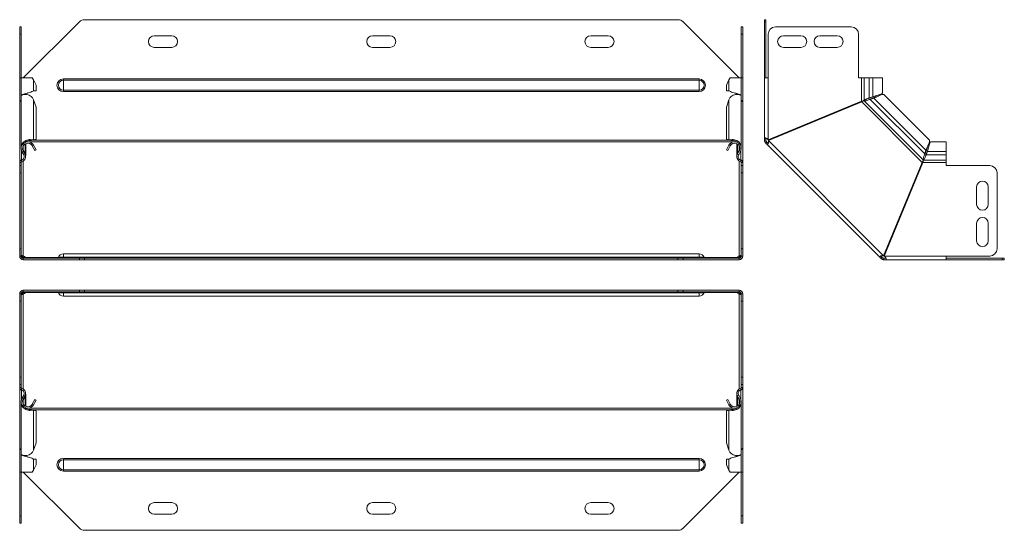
# Model space of a CAD drawing. Header units: millimetres. Extents: x -108 to 686, y -3720 to 292.
# Tile 2 of 9: x -107 to 570, y -3056 to -2705. Entities that reach past the tile are written whole.
import ezdxf

# ---------------------------------------------------------------- set-up
doc = ezdxf.new("R2010")
doc.units = ezdxf.units.MM

msp = doc.modelspace()

# ---------------------------------------------------------------- linework, layer by layer
at = {"color": 7, "linetype": 'Continuous', "lineweight": 15}
for p, q in [((-65.81, -2706.58), (-104.35, -2745.12)), ((345.58, -2705.12), (-62.28, -2705.12)), ((387.65, -2745.12), (349.12, -2706.58)), ((405.11, -2705.12), (406.11, -2705.12)), ((405.11, -2706.58), (405.11, -2705.12)), ((405.11, -2706.58), (405.11, -2745.12)), ((406.11, -2705.12), (406.11, -2706.58)), ((406.11, -2706.58), (406.11, -2745.12)), ((-106.85, -2710.12), (-105.85, -2710.12)), ((-106.85, -2715.12), (-106.85, -2710.12)), ((-105.85, -2710.12), (-105.85, -2715.12)), ((389.15, -2710.12), (390.15, -2710.12)), ((389.15, -2715.12), (389.15, -2710.12)), ((390.15, -2710.12), (390.15, -2715.12)), ((464.76, -2710.12), (412.61, -2710.12)), ((-106.85, -2745.12), (-106.85, -2715.12)), ((-105.85, -2745.12), (-105.85, -2715.12)), ((-2.35, -2716.12), (-14.35, -2716.12)), ((147.65, -2716.12), (135.65, -2716.12)), ((297.65, -2716.12), (285.65, -2716.12)), ((389.15, -2745.12), (389.15, -2715.12)), ((390.15, -2745.12), (390.15, -2715.12)), ((407.61, -2715.12), (407.61, -2745.12)), ((430.11, -2716.12), (418.11, -2716.12)), ((455.11, -2716.12), (443.11, -2716.12)), ((469.76, -2745.12), (469.76, -2715.12)), ((-14.35, -2724.12), (-2.35, -2724.12)), ((135.65, -2724.12), (147.65, -2724.12)), ((285.65, -2724.12), (297.65, -2724.12)), ((418.11, -2724.12), (430.11, -2724.12)), ((443.11, -2724.12), (455.11, -2724.12)), ((-106.85, -2761.08), (-106.85, -2745.12)), ((-105.85, -2745.12), (-106.85, -2745.12)), ((-105.85, -2745.12), (-105.85, -2757.39)), ((-98.24, -2745.12), (-105.85, -2745.12)), ((-95.61, -2750.12), (-97.36, -2746.42)), ((380.66, -2746.42), (378.91, -2750.12)), ((389.15, -2745.12), (381.55, -2745.12)), ((389.15, -2757.39), (389.15, -2745.12)), ((390.15, -2745.12), (389.15, -2745.12)), ((390.15, -2761.08), (390.15, -2745.12)), ((405.11, -2786.37), (405.11, -2745.12)), ((407.61, -2745.12), (405.11, -2745.12)), ((471.76, -2745.12), (469.76, -2745.12)), ((473.49, -2745.12), (471.76, -2745.12)), ((477.07, -2745.12), (473.49, -2745.12)), ((477.07, -2745.12), (479.45, -2745.12)), ((486.1, -2745.12), (479.45, -2745.12)), ((486.1, -2755.4), (486.1, -2745.12)), ((-97.36, -2754.04), (-95.61, -2754.04)), ((-95.61, -2750.12), (-95.61, -2754.04)), ((378.91, -2750.12), (378.91, -2754.04)), ((380.66, -2754.04), (378.91, -2754.04)), ((-106.55, -2761.08), (-106.85, -2761.08)), ((-106.85, -2761.08), (-106.85, -2761.54)), ((-105.85, -2758.02), (-105.85, -2792.7)), ((-102.74, -2756.47), (-102.74, -2755.93)), ((-101.33, -2755.4), (-101.33, -2755.4)), ((-95.61, -2765.09), (-97.36, -2760.16)), ((380.66, -2760.16), (378.91, -2765.09)), ((384.63, -2755.4), (384.63, -2755.4)), ((386.04, -2755.93), (386.04, -2756.47)), ((389.15, -2792.7), (389.15, -2758.02)), ((389.85, -2761.08), (390.15, -2761.08)), ((390.15, -2761.08), (390.15, -2761.54)), ((471.76, -2761.08), (407.61, -2787.65)), ((476.54, -2760.23), (476.53, -2760.23)), ((477.07, -2758.86), (479.45, -2758.01)), ((477.07, -2758.86), (477.55, -2758.86)), ((477.55, -2758.86), (479.92, -2758.01)), ((480.24, -2758.95), (477.77, -2759.84)), ((477.77, -2759.84), (478.1, -2759.51)), ((480.57, -2758.62), (478.1, -2759.51)), ((479.45, -2758.01), (479.92, -2758.01)), ((480.57, -2758.62), (480.24, -2758.95)), ((518.35, -2787.66), (487.37, -2756.68)), ((-106.85, -2803.08), (-106.85, -2761.54)), ((-95.61, -2787.22), (-95.61, -2765.09)), ((378.91, -2787.22), (378.91, -2765.09)), ((390.15, -2803.08), (390.15, -2761.54)), ((407.8, -2788.11), (471.95, -2761.54)), ((-98.93, -2788.15), (-98.24, -2787.64)), ((-98.93, -2788.15), (-98.36, -2787.92)), ((-98.39, -2787.93), (-98.01, -2787.78)), ((-98.24, -2787.87), (-97.36, -2787.53)), ((-98.24, -2787.87), (-96.49, -2787.56)), ((-97.36, -2787.53), (-95.61, -2787.22)), ((-95.61, -2787.22), (-96.49, -2787.56)), ((378.91, -2787.22), (380.66, -2787.53)), ((379.79, -2787.56), (378.91, -2787.22)), ((379.79, -2787.56), (381.54, -2787.87)), ((381.54, -2787.87), (380.66, -2787.53)), ((381.31, -2787.78), (381.7, -2787.93)), ((382.23, -2788.15), (381.55, -2787.64)), ((381.66, -2787.92), (382.23, -2788.15)), ((406.11, -2786.37), (405.11, -2786.37)), ((405.11, -2787.92), (405.11, -2786.37)), ((406.11, -2787.92), (405.11, -2787.92)), ((406.11, -2787.92), (406.11, -2786.37)), ((-103.15, -2796.93), (-104.43, -2794.45)), ((-102.74, -2789.15), (-102.74, -2789.1)), ((-102.74, -2798.53), (-102.74, -2790.22)), ((-98.93, -2790.88), (-98.24, -2790.15)), ((-98.24, -2791.78), (-97.36, -2791.3)), ((-98.24, -2791.78), (-96.49, -2795.04)), ((-97.36, -2791.3), (-95.61, -2794.56)), ((-95.61, -2794.56), (-96.49, -2795.04)), ((378.91, -2794.56), (380.66, -2791.3)), ((379.79, -2795.04), (378.91, -2794.56)), ((379.79, -2795.04), (381.54, -2791.78)), ((381.54, -2791.78), (380.66, -2791.3)), ((382.23, -2790.88), (381.55, -2790.15)), ((386.04, -2789.1), (386.04, -2789.15)), ((386.04, -2790.22), (386.04, -2798.53)), ((386.46, -2796.93), (387.73, -2794.45)), ((406.55, -2788.98), (405.84, -2789.69)), ((406.94, -2790.79), (405.84, -2789.69)), ((407.65, -2790.08), (406.55, -2788.98)), ((407.65, -2790.08), (406.94, -2790.79)), ((406.94, -2790.79), (484.24, -2868.09)), ((515.18, -2797.26), (516.08, -2794.79)), ((515.52, -2796.93), (516.41, -2794.45)), ((516.08, -2794.79), (516.41, -2794.45)), ((529.91, -2788.93), (519.63, -2788.93)), ((529.91, -2795.58), (529.91, -2788.93)), ((-104.03, -2797.96), (-105.31, -2795.58)), ((-103.15, -2797.48), (-104.43, -2795.1)), ((-103.4, -2797.02), (-103.15, -2796.93)), ((386.46, -2797.48), (387.73, -2795.1)), ((386.46, -2796.93), (386.7, -2797.02)), ((387.34, -2797.96), (388.61, -2795.58)), ((388.78, -2801.54), (388.85, -2801.36)), ((514.79, -2798.5), (514.8, -2798.49)), ((515.18, -2797.26), (515.52, -2796.93)), ((515.71, -2799.09), (515.71, -2799.11)), ((517.01, -2795.1), (516.16, -2797.48)), ((517.01, -2795.58), (516.16, -2797.96)), ((516.16, -2797.96), (516.16, -2797.48)), ((517.01, -2795.1), (517.01, -2795.58)), ((529.91, -2797.96), (529.91, -2795.58)), ((529.91, -2801.54), (529.91, -2797.96)), ((529.91, -2803.27), (529.91, -2801.54)), ((-106.85, -2803.08), (-106.85, -2803.27)), ((-106.85, -2805.27), (-106.85, -2803.27)), ((-106.85, -2805.27), (-105.85, -2805.27)), ((-106.85, -2810.27), (-106.85, -2805.27)), ((-105.85, -2805.27), (-105.85, -2803.27)), ((-105.85, -2805.27), (-105.85, -2810.27)), ((389.15, -2805.27), (389.15, -2803.27)), ((389.15, -2805.27), (390.15, -2805.27)), ((389.15, -2810.27), (389.15, -2805.27)), ((390.15, -2803.08), (390.15, -2803.27)), ((390.15, -2805.27), (390.15, -2803.27)), ((390.15, -2805.27), (390.15, -2810.27)), ((513.48, -2803.08), (486.91, -2867.23)), ((487.37, -2867.42), (513.95, -2803.27)), ((529.91, -2805.27), (529.91, -2803.27)), ((559.91, -2805.27), (529.91, -2805.27)), ((-106.85, -2862.42), (-106.85, -2810.27)), ((-105.85, -2862.42), (-105.85, -2810.27)), ((389.15, -2862.42), (389.15, -2810.27)), ((390.15, -2862.42), (390.15, -2810.27)), ((564.91, -2862.42), (564.91, -2810.27)), ((550.91, -2819.92), (550.91, -2831.92)), ((558.91, -2831.92), (558.91, -2819.92)), ((550.91, -2844.92), (550.91, -2856.92)), ((558.91, -2856.92), (558.91, -2844.92)), ((-106.85, -2867.42), (-106.85, -2862.42)), ((-105.85, -2862.42), (-105.85, -2867.42)), ((389.15, -2867.42), (389.15, -2862.42)), ((390.15, -2862.42), (390.15, -2867.42)), ((-105.85, -2867.42), (-106.85, -2867.42)), ((-104.35, -2867.38), (-104.35, -2868.09)), ((-104.35, -2869.92), (-104.35, -2868.92)), ((-104.35, -2868.92), (-65.81, -2868.92)), ((-102.85, -2868.48), (-102.85, -2868.92)), ((360.15, -2865.92), (-76.85, -2865.92)), ((-65.81, -2868.92), (-62.28, -2868.92)), ((-62.28, -2868.92), (345.58, -2868.92)), ((345.58, -2868.92), (349.12, -2868.92)), ((349.12, -2868.92), (387.65, -2868.92)), ((386.15, -2868.48), (386.15, -2868.92)), ((387.65, -2867.38), (387.65, -2868.09)), ((387.65, -2869.92), (387.65, -2868.92)), ((390.15, -2867.42), (389.15, -2867.42)), ((484.94, -2867.38), (484.24, -2868.09)), ((485.34, -2869.19), (484.24, -2868.09)), ((486.04, -2868.48), (484.94, -2867.38)), ((486.04, -2868.48), (485.34, -2869.19)), ((487.1, -2868.92), (487.1, -2869.92)), ((488.66, -2868.92), (487.1, -2868.92)), ((488.66, -2868.92), (488.66, -2869.92)), ((529.91, -2867.42), (559.91, -2867.42)), ((529.91, -2869.92), (529.91, -2867.42)), ((529.91, -2868.92), (568.44, -2868.92)), ((568.44, -2868.92), (569.91, -2868.92)), ((569.91, -2868.92), (569.91, -2869.92)), ((-104.35, -2869.92), (-65.81, -2869.92)), ((-62.28, -2869.92), (-65.81, -2869.92)), ((-62.28, -2869.92), (345.58, -2869.92)), ((349.12, -2869.92), (345.58, -2869.92)), ((349.12, -2869.92), (387.65, -2869.92)), ((488.66, -2869.92), (487.1, -2869.92)), ((529.91, -2869.92), (488.66, -2869.92)), ((529.91, -2869.92), (568.44, -2869.92)), ((569.91, -2869.92), (568.44, -2869.92)), ((-106.85, -2893.44), (-105.85, -2893.44)), ((-106.85, -2898.44), (-106.85, -2893.44)), ((-105.85, -2893.44), (-105.85, -2898.44)), ((-104.35, -2890.94), (-104.35, -2891.94)), ((-65.81, -2890.94), (-104.35, -2890.94)), ((-65.81, -2891.94), (-104.35, -2891.94)), ((-104.35, -2893.48), (-104.35, -2892.77)), ((-102.85, -2892.38), (-102.85, -2891.94)), ((-76.85, -2894.94), (360.15, -2894.94)), ((-65.81, -2890.94), (-62.28, -2890.94)), ((-62.28, -2891.94), (-65.81, -2891.94)), ((345.58, -2890.94), (-62.28, -2890.94)), ((345.58, -2891.94), (-62.28, -2891.94)), ((345.58, -2890.94), (349.12, -2890.94)), ((349.12, -2891.94), (345.58, -2891.94)), ((387.65, -2890.94), (349.12, -2890.94)), ((387.65, -2891.94), (349.12, -2891.94)), ((386.15, -2892.38), (386.15, -2891.94)), ((387.65, -2890.94), (387.65, -2891.94)), ((387.65, -2893.48), (387.65, -2892.77)), ((389.15, -2893.44), (390.15, -2893.44)), ((389.15, -2898.44), (389.15, -2893.44)), ((390.15, -2893.44), (390.15, -2898.44)), ((-106.85, -2950.59), (-106.85, -2898.44)), ((-105.85, -2950.59), (-105.85, -2898.44)), ((389.15, -2950.59), (389.15, -2898.44)), ((390.15, -2950.59), (390.15, -2898.44)), ((-106.85, -2955.59), (-106.85, -2950.59)), ((-105.85, -2950.59), (-105.85, -2955.59)), ((389.15, -2955.59), (389.15, -2950.59)), ((390.15, -2950.59), (390.15, -2955.59)), ((-105.85, -2955.59), (-106.85, -2955.59)), ((-106.85, -2957.59), (-106.85, -2955.59)), ((-105.85, -2957.59), (-105.85, -2955.59)), ((390.15, -2955.59), (389.15, -2955.59)), ((389.15, -2957.59), (389.15, -2955.59)), ((390.15, -2957.59), (390.15, -2955.59)), ((-106.85, -2957.59), (-106.85, -2957.78)), ((-106.85, -2999.31), (-106.85, -2957.78)), ((-105.55, -2959.49), (-105.47, -2959.32)), ((-104.03, -2962.9), (-105.31, -2965.28)), ((-103.15, -2963.37), (-104.43, -2965.75)), ((-104.43, -2966.4), (-103.15, -2963.93)), ((-103.4, -2963.84), (-103.15, -2963.93)), ((-102.74, -2970.64), (-102.74, -2962.33)), ((386.04, -2962.33), (386.04, -2970.64)), ((386.46, -2963.37), (387.73, -2965.75)), ((386.46, -2963.93), (386.7, -2963.84)), ((387.73, -2966.4), (386.46, -2963.93)), ((387.34, -2962.9), (388.61, -2965.28)), ((390.15, -2957.59), (390.15, -2957.78)), ((390.15, -2999.31), (390.15, -2957.78)), ((-105.85, -2968.16), (-105.85, -3002.84)), ((-98.93, -2969.98), (-98.24, -2970.71)), ((-96.49, -2965.82), (-98.24, -2969.08)), ((-98.24, -2969.08), (-97.36, -2969.55)), ((-95.61, -2966.29), (-97.36, -2969.55)), ((-96.49, -2965.82), (-95.61, -2966.29)), ((378.91, -2966.29), (379.79, -2965.82)), ((380.66, -2969.55), (378.91, -2966.29)), ((381.54, -2969.08), (379.79, -2965.82)), ((381.54, -2969.08), (380.66, -2969.55)), ((382.23, -2969.98), (381.55, -2970.71)), ((389.15, -3002.84), (389.15, -2968.16)), ((-102.74, -2971.76), (-102.74, -2971.71)), ((-98.93, -2972.7), (-98.24, -2973.22)), ((-98.36, -2972.94), (-98.93, -2972.7)), ((-98.01, -2973.07), (-98.39, -2972.93)), ((-98.24, -2972.99), (-97.36, -2973.32)), ((-96.49, -2973.3), (-98.24, -2972.99)), ((-95.61, -2973.63), (-97.36, -2973.32)), ((-96.49, -2973.3), (-95.61, -2973.63)), ((-95.61, -2995.77), (-95.61, -2973.63)), ((378.91, -2973.63), (379.79, -2973.3)), ((380.66, -2973.32), (378.91, -2973.63)), ((378.91, -2995.77), (378.91, -2973.63)), ((381.54, -2972.99), (379.79, -2973.3)), ((381.54, -2972.99), (380.66, -2973.32)), ((381.7, -2972.93), (381.31, -2973.07)), ((382.23, -2972.7), (381.55, -2973.22)), ((382.23, -2972.7), (381.66, -2972.94)), ((386.04, -2971.71), (386.04, -2971.76)), ((-97.36, -3000.69), (-95.61, -2995.77)), ((378.91, -2995.77), (380.66, -3000.69)), ((-106.85, -2999.31), (-106.85, -2999.78)), ((-106.85, -2999.78), (-106.55, -2999.78)), ((-106.85, -3015.74), (-106.85, -2999.78)), ((-105.85, -3003.47), (-105.85, -3015.74)), ((-102.74, -3004.93), (-102.74, -3004.39)), ((386.04, -3004.39), (386.04, -3004.93)), ((389.15, -3015.74), (389.15, -3003.47)), ((389.85, -2999.78), (390.15, -2999.78)), ((390.15, -2999.31), (390.15, -2999.78)), ((390.15, -3015.74), (390.15, -2999.78)), ((-101.33, -3005.46), (-101.33, -3005.46)), ((-95.61, -3006.82), (-97.36, -3006.82)), ((-97.36, -3014.44), (-95.61, -3010.74)), ((-95.61, -3010.74), (-95.61, -3006.82)), ((378.91, -3006.82), (380.66, -3006.82)), ((378.91, -3010.74), (378.91, -3006.82)), ((378.91, -3010.74), (380.66, -3014.44)), ((384.63, -3005.46), (384.63, -3005.46)), ((-106.85, -3015.74), (-105.85, -3015.74)), ((-106.85, -3045.74), (-106.85, -3015.74)), ((-105.85, -3015.74), (-98.24, -3015.74)), ((-105.85, -3045.74), (-105.85, -3015.74)), ((-104.35, -3015.74), (-65.81, -3054.27)), ((349.12, -3054.27), (387.65, -3015.74)), ((381.55, -3015.74), (389.15, -3015.74)), ((389.15, -3015.74), (390.15, -3015.74)), ((389.15, -3045.74), (389.15, -3015.74)), ((390.15, -3045.74), (390.15, -3015.74)), ((-14.35, -3036.74), (-2.35, -3036.74)), ((135.65, -3036.74), (147.65, -3036.74)), ((285.65, -3036.74), (297.65, -3036.74)), ((-2.35, -3044.74), (-14.35, -3044.74)), ((147.65, -3044.74), (135.65, -3044.74)), ((297.65, -3044.74), (285.65, -3044.74)), ((-106.85, -3050.74), (-106.85, -3045.74)), ((-105.85, -3050.74), (-106.85, -3050.74)), ((-105.85, -3045.74), (-105.85, -3050.74)), ((389.15, -3050.74), (389.15, -3045.74)), ((390.15, -3050.74), (389.15, -3050.74)), ((390.15, -3045.74), (390.15, -3050.74)), ((-62.28, -3055.74), (345.58, -3055.74))]:
    msp.add_line(p, q, dxfattribs=at)
at = {"color": 7, "linetype": 'Continuous', "lineweight": 0}
for p, q in [((406.11, -2706.58), (405.11, -2706.58)), ((-105.85, -2715.12), (-106.85, -2715.12)), ((390.15, -2715.12), (389.15, -2715.12)), ((-97.36, -2746.42), (-97.36, -2754.04)), ((-76.85, -2746.69), (-76.85, -2745.75)), ((-76.85, -2745.75), (360.15, -2745.75)), ((-76.85, -2753.55), (-76.85, -2746.69)), ((-76.85, -2746.69), (360.15, -2746.69)), ((360.15, -2746.69), (360.15, -2745.75)), ((360.15, -2753.55), (360.15, -2746.69)), ((380.66, -2746.42), (380.66, -2754.04)), ((407.61, -2787.65), (407.61, -2745.12)), ((471.76, -2761.08), (471.76, -2745.12)), ((473.49, -2745.12), (473.49, -2760.55)), ((477.07, -2745.12), (477.07, -2758.86)), ((479.45, -2745.12), (479.45, -2758.01)), ((-76.85, -2753.55), (360.15, -2753.55)), ((-76.85, -2754.49), (-76.85, -2753.55)), ((360.15, -2754.49), (360.15, -2753.55)), ((-103.15, -2756.1), (-103.15, -2756.5)), ((-97.36, -2787.53), (-97.36, -2760.16)), ((-76.85, -2754.49), (360.15, -2754.49)), ((380.66, -2787.53), (380.66, -2760.16)), ((386.46, -2756.1), (386.46, -2756.5)), ((514.22, -2801.36), (473.66, -2760.81)), ((515.18, -2797.26), (477.77, -2759.84)), ((516.08, -2794.79), (480.24, -2758.95)), ((513.48, -2803.08), (471.95, -2761.54)), ((381.68, -2787.92), (-98.37, -2787.92)), ((486.91, -2867.23), (407.8, -2788.11)), ((-104.43, -2794.45), (-104.43, -2791.78)), ((-103.15, -2796.93), (-103.15, -2790.43)), ((-102.06, -2788.98), (-102.58, -2788.98)), ((383.91, -2788.98), (-100.61, -2788.98)), ((385.88, -2788.98), (385.36, -2788.98)), ((386.46, -2796.93), (386.46, -2790.43)), ((387.73, -2794.45), (387.73, -2791.78)), ((-105.55, -2801.36), (-105.55, -2795.07)), ((-105.55, -2801.54), (-105.27, -2802.5)), ((-105.31, -2795.58), (-104.43, -2795.1)), ((-104.03, -2797.96), (-103.15, -2797.48)), ((387.34, -2797.96), (386.46, -2797.48)), ((388.61, -2795.58), (387.73, -2795.1)), ((388.85, -2801.54), (388.57, -2802.5)), ((388.85, -2801.36), (388.85, -2795.07)), ((529.91, -2801.54), (514.48, -2801.54)), ((529.91, -2797.96), (516.16, -2797.96)), ((529.91, -2795.58), (517.01, -2795.58)), ((-106.85, -2803.27), (-105.85, -2803.27)), ((-104.35, -2802.09), (-104.35, -2867.38)), ((387.65, -2802.09), (387.65, -2867.38)), ((390.15, -2803.27), (389.15, -2803.27)), ((529.91, -2803.27), (513.95, -2803.27)), ((-105.85, -2810.27), (-106.85, -2810.27)), ((390.15, -2810.27), (389.15, -2810.27)), ((-106.85, -2862.42), (-105.85, -2862.42)), ((389.15, -2862.42), (390.15, -2862.42)), ((-102.85, -2868.48), (-80.39, -2868.48)), ((-80.28, -2868.28), (-76.85, -2868.28)), ((-76.85, -2865.92), (-76.85, -2868.28)), ((-76.85, -2868.28), (-76.85, -2868.92)), ((-76.85, -2868.28), (360.15, -2868.28)), ((-65.81, -2869.92), (-65.81, -2868.92)), ((-62.28, -2868.92), (-62.28, -2869.92)), ((345.58, -2869.92), (345.58, -2868.92)), ((349.12, -2868.92), (349.12, -2869.92)), ((360.15, -2865.92), (360.15, -2868.28)), ((360.15, -2868.28), (360.15, -2868.92)), ((363.58, -2868.28), (360.15, -2868.28)), ((363.69, -2868.48), (386.15, -2868.48)), ((529.91, -2867.42), (487.37, -2867.42)), ((568.44, -2869.92), (568.44, -2868.92)), ((-104.35, -2893.48), (-104.35, -2958.77)), ((-80.39, -2892.38), (-102.85, -2892.38)), ((-80.28, -2892.58), (-76.85, -2892.58)), ((-76.85, -2892.58), (-76.85, -2891.94)), ((-76.85, -2892.58), (360.15, -2892.58)), ((-76.85, -2894.94), (-76.85, -2892.58)), ((-65.81, -2891.94), (-65.81, -2890.94)), ((-62.28, -2890.94), (-62.28, -2891.94)), ((345.58, -2891.94), (345.58, -2890.94)), ((349.12, -2890.94), (349.12, -2891.94)), ((360.15, -2892.58), (360.15, -2891.94)), ((363.58, -2892.58), (360.15, -2892.58)), ((360.15, -2894.94), (360.15, -2892.58)), ((386.15, -2892.38), (363.69, -2892.38)), ((387.65, -2893.48), (387.65, -2958.77)), ((-105.85, -2898.44), (-106.85, -2898.44)), ((390.15, -2898.44), (389.15, -2898.44)), ((-106.85, -2950.59), (-105.85, -2950.59)), ((389.15, -2950.59), (390.15, -2950.59)), ((-106.85, -2957.59), (-105.85, -2957.59)), ((-105.55, -2959.32), (-105.27, -2958.35)), ((-105.55, -2965.79), (-105.55, -2959.49)), ((-104.03, -2962.9), (-103.15, -2963.37)), ((-103.15, -2970.42), (-103.15, -2963.93)), ((387.34, -2962.9), (386.46, -2963.37)), ((386.46, -2970.42), (386.46, -2963.93)), ((388.85, -2959.32), (388.57, -2958.35)), ((388.85, -2965.79), (388.85, -2959.49)), ((390.15, -2957.59), (389.15, -2957.59)), ((-105.31, -2965.28), (-104.43, -2965.75)), ((-104.43, -2969.08), (-104.43, -2966.4)), ((388.61, -2965.28), (387.73, -2965.75)), ((387.73, -2969.08), (387.73, -2966.4)), ((-102.58, -2971.87), (-102.06, -2971.87)), ((-100.61, -2971.87), (383.91, -2971.87)), ((-98.37, -2972.93), (381.68, -2972.93)), ((-97.36, -3000.69), (-97.36, -2973.32)), ((380.66, -3000.69), (380.66, -2973.32)), ((-103.15, -3004.76), (-103.15, -3004.36)), ((386.46, -3004.76), (386.46, -3004.36)), ((-97.36, -3014.44), (-97.36, -3006.82)), ((-76.85, -3006.37), (-76.85, -3007.3)), ((-76.85, -3006.37), (360.15, -3006.37)), ((-76.85, -3007.3), (-76.85, -3014.17)), ((-76.85, -3007.3), (360.15, -3007.3)), ((360.15, -3006.37), (360.15, -3007.3)), ((360.15, -3007.3), (360.15, -3014.17)), ((380.66, -3014.44), (380.66, -3006.82)), ((-76.85, -3014.17), (360.15, -3014.17)), ((-76.85, -3014.17), (-76.85, -3015.11)), ((-76.85, -3015.11), (360.15, -3015.11)), ((360.15, -3014.17), (360.15, -3015.11)), ((-106.85, -3045.74), (-105.85, -3045.74)), ((389.15, -3045.74), (390.15, -3045.74))]:
    msp.add_line(p, q, dxfattribs=at)
at = {"color": 7, "linetype": 'Continuous', "lineweight": 15}
for centre, radius, start, end in [((-62.28, -2710.12), 5, 90, 135), ((345.58, -2710.12), 5, 45, 90), ((412.61, -2715.12), 5, 90, 180), ((464.76, -2715.12), 5, 0, 90), ((-14.35, -2720.12), 4, 90, 270), ((-2.35, -2720.12), 4, 270, 90), ((135.65, -2720.12), 4, 90, 270), ((147.65, -2720.12), 4, 270, 90), ((285.65, -2720.12), 4, 90, 270), ((297.65, -2720.12), 4, 270, 90), ((418.11, -2720.12), 4, 90, 270), ((430.11, -2720.12), 4, 270, 90), ((443.11, -2720.12), 4, 90, 270), ((455.11, -2720.12), 4, 270, 90), ((-101.33, -2793.44), 4.52, 46.79215, 208.24059), ((-101.33, -2793.44), 3.51, 46.79215, 208.24059), ((384.64, -2793.44), 4.52, 331.75941, 133.20785), ((384.64, -2793.44), 3.51, 331.75941, 133.20785), ((-105.05, -2803.27), 1.8, 106.03023, 180), ((-106.24, -2799.14), 2.5, 286.03023, 28.24059), ((-106.24, -2799.14), 3.5, 286.03023, 28.24059), ((389.54, -2799.14), 3.5, 151.75941, 253.96977), ((389.54, -2799.14), 2.5, 151.75941, 253.96977), ((388.35, -2803.27), 1.8, 0, 73.96977), ((-105.05, -2803.27), 0.8, 106.03023, 180), ((388.35, -2803.27), 0.8, 0, 73.96977), ((559.91, -2810.27), 5, 0, 90), ((554.91, -2819.92), 4, 0, 180), ((554.91, -2831.92), 4, 180, 0), ((554.91, -2844.92), 4, 0, 180), ((554.91, -2856.92), 4, 180, 0), ((559.91, -2862.42), 5, 270, 0), ((-104.35, -2867.42), 2.5, 180, 270), ((-104.35, -2867.42), 1.5, 180, 270), ((-104.8, -2869.57), 2.23, 29.08976, 78.30237), ((-104.9, -2870.47), 2.44, 39.25557, 76.91086), ((-81.22, -2867.92), 1, 270, 338.97733), ((-76.85, -2869.6), 3.68, 90, 158.97733), ((360.15, -2869.6), 3.68, 21.02267, 90), ((364.52, -2867.92), 1, 201.02267, 270), ((388.1, -2869.57), 2.23, 101.69763, 150.91024), ((388.16, -2870.39), 2.36, 102.42031, 141.41326), ((387.65, -2867.42), 1.5, 270, 0), ((387.65, -2867.42), 2.5, 270, 360), ((-104.35, -2893.44), 2.5, 90, 180), ((-104.35, -2893.44), 1.5, 90, 180), ((-104.86, -2890.46), 2.36, 282.42031, 321.41326), ((-104.8, -2891.29), 2.23, 281.69763, 330.91024), ((-81.22, -2892.94), 1, 21.02267, 90), ((-76.85, -2891.26), 3.68, 201.02267, 270), ((360.15, -2891.26), 3.68, 270, 338.97733), ((364.52, -2892.94), 1, 90, 158.97733), ((388.1, -2891.29), 2.23, 209.08976, 258.30237), ((388.2, -2890.39), 2.44, 219.25557, 256.91086), ((387.65, -2893.44), 2.5, 0, 90), ((387.65, -2893.44), 1.5, 0, 90), ((-105.05, -2957.59), 1.8, 180, 253.96977), ((-105.05, -2957.59), 0.8, 180, 253.96977), ((-106.24, -2961.72), 2.5, 331.75941, 73.96977), ((-106.24, -2961.72), 3.5, 331.75941, 73.96977), ((389.54, -2961.72), 3.5, 106.03023, 208.24059), ((389.54, -2961.72), 2.5, 106.03023, 208.24059), ((388.35, -2957.59), 0.8, 286.03023, 0), ((388.35, -2957.59), 1.8, 286.03023, 0), ((-101.33, -2967.42), 4.52, 151.75941, 313.20785), ((-101.33, -2967.42), 3.52, 151.75941, 313.20785), ((384.64, -2967.42), 4.51, 226.79215, 28.24059), ((384.64, -2967.42), 3.51, 226.79215, 28.24059), ((-14.35, -3040.74), 4, 90, 270), ((-2.35, -3040.74), 4, 270, 90), ((135.65, -3040.74), 4, 90, 270), ((147.65, -3040.74), 4, 270, 90), ((285.65, -3040.74), 4, 90, 270), ((297.65, -3040.74), 4, 270, 90), ((-62.28, -3050.74), 5, 225, 270), ((345.58, -3050.74), 5, 270, 315)]:
    msp.add_arc(centre, radius, start, end, dxfattribs=at)
at = {"color": 7, "linetype": 'Continuous', "lineweight": 0}
for centre, radius, start, end in [((-76.85, -2750.12), 4.37, 90, 270), ((-76.85, -2750.12), 3.43, 90, 270), ((360.15, -2750.12), 4.37, 270, 90), ((360.15, -2750.12), 3.43, 270, 90), ((-76.85, -3010.74), 4.37, 90, 270), ((-76.85, -3010.74), 3.43, 90, 270), ((360.15, -3010.74), 4.37, 270, 90), ((360.15, -3010.74), 3.43, 270, 90)]:
    msp.add_arc(centre, radius, start, end, dxfattribs=at)
at = {"color": 7, "linetype": 'Continuous', "lineweight": 15}
for points in [[(-97.36, -2746.42), (-97.59, -2745.99), (-97.89, -2745.55), (-98.24, -2745.12)], [(381.55, -2745.12), (381.19, -2745.55), (380.89, -2745.99), (380.66, -2746.42)], [(-97.36, -2760.16), (-97.59, -2759.55), (-97.89, -2758.97), (-98.24, -2758.43)], [(381.55, -2758.43), (381.19, -2758.97), (380.89, -2759.55), (380.66, -2760.16)], [(-98.24, -2787.64), (-97.89, -2787.57), (-97.59, -2787.54), (-97.36, -2787.53)], [(380.66, -2787.53), (380.89, -2787.54), (381.19, -2787.57), (381.55, -2787.64)], [(-98.93, -2790.88), (-98.65, -2791.14), (-98.42, -2791.44), (-98.24, -2791.78)], [(-98.24, -2790.15), (-97.89, -2790.48), (-97.59, -2790.87), (-97.36, -2791.3)], [(380.66, -2791.3), (380.89, -2790.87), (381.19, -2790.48), (381.55, -2790.15)], [(381.54, -2791.78), (381.72, -2791.44), (381.95, -2791.14), (382.23, -2790.88)], [(386.15, -2868.48), (386.09, -2868.63), (386.06, -2868.75), (386.06, -2868.82)], [(-102.85, -2892.38), (-102.79, -2892.22), (-102.76, -2892.11), (-102.76, -2892.04)], [(-98.24, -2969.08), (-98.42, -2969.41), (-98.65, -2969.72), (-98.93, -2969.98)], [(-97.36, -2969.55), (-97.59, -2969.98), (-97.89, -2970.37), (-98.24, -2970.71)], [(381.55, -2970.71), (381.19, -2970.37), (380.89, -2969.98), (380.66, -2969.55)], [(382.23, -2969.98), (381.95, -2969.72), (381.72, -2969.41), (381.54, -2969.08)], [(-97.36, -2973.32), (-97.59, -2973.32), (-97.89, -2973.29), (-98.24, -2973.22)], [(381.55, -2973.22), (381.19, -2973.29), (380.89, -2973.32), (380.66, -2973.32)], [(-98.24, -3002.43), (-97.89, -3001.89), (-97.59, -3001.3), (-97.36, -3000.69)], [(380.66, -3000.69), (380.89, -3001.3), (381.19, -3001.89), (381.55, -3002.43)], [(-98.24, -3015.74), (-97.89, -3015.3), (-97.59, -3014.87), (-97.36, -3014.44)], [(380.66, -3014.44), (380.89, -3014.87), (381.19, -3015.3), (381.55, -3015.74)]]:
    msp.add_open_spline(points, degree=3, dxfattribs=at)
for points, knots in [([(-105.78, -2757.39), (-105.77, -2757.27), (-105.75, -2756.98), (-104.91, -2756.52), (-103.53, -2756.02), (-101.79, -2755.53), (-100.01, -2755.03), (-98.37, -2754.53), (-97.7, -2754.2), (-97.36, -2754.04)], [0, 0, 0, 0, 0.110592, 0.258827, 0.407062, 0.555296, 0.703531, 0.851765, 1, 1, 1, 1]), ([(380.66, -2754.04), (381, -2754.2), (381.68, -2754.53), (383.31, -2755.03), (385.1, -2755.53), (386.83, -2756.02), (388.21, -2756.52), (389.05, -2756.98), (389.07, -2757.27), (389.09, -2757.39)], [0, 0, 0, 0, 0.148235, 0.296469, 0.444704, 0.592938, 0.741173, 0.889408, 1, 1, 1, 1]), ([(-106.85, -2761.08), (-106.83, -2761.04), (-106.79, -2760.95), (-106.51, -2760.82), (-106.18, -2760.71), (-105.92, -2760.65), (-105.85, -2760.63)], [0, 0, 0, 0, 0.292327, 0.584654, 0.87698, 1, 1, 1, 1]), ([(-105.85, -2760.84), (-105.92, -2760.85), (-106.18, -2760.86), (-106.51, -2761.01), (-106.79, -2761.25), (-106.83, -2761.45), (-106.85, -2761.54)], [0, 0, 0, 0, 0.12302, 0.415346, 0.707673, 1, 1, 1, 1]), ([(-98.24, -2758.43), (-98.67, -2758.06), (-99.51, -2757.33), (-101.11, -2756.68), (-102.7, -2756.4), (-104.15, -2756.51), (-105.21, -2756.94), (-105.81, -2757.5), (-105.79, -2757.88), (-105.78, -2758.02)], [0, 0, 0, 0, 0.151489, 0.302978, 0.454467, 0.605956, 0.757445, 0.908934, 1, 1, 1, 1]), ([(-104.14, -2756.59), (-104.11, -2756.57), (-103.88, -2756.38), (-103.01, -2756.02), (-102.03, -2755.65), (-101.45, -2755.44), (-101.34, -2755.4)], [0, 0, 0, 0, 0.056297, 0.474832, 0.893366, 1, 1, 1, 1]), ([(389.08, -2758.02), (389.09, -2757.88), (389.11, -2757.5), (388.52, -2756.94), (387.45, -2756.51), (386.01, -2756.4), (384.41, -2756.68), (382.82, -2757.33), (381.97, -2758.06), (381.55, -2758.43)], [0, 0, 0, 0, 0.091066, 0.242555, 0.394044, 0.545533, 0.697022, 0.848511, 1, 1, 1, 1]), ([(384.64, -2755.4), (384.76, -2755.44), (385.33, -2755.65), (386.32, -2756.02), (387.18, -2756.38), (387.42, -2756.57), (387.44, -2756.59)], [0, 0, 0, 0, 0.106634, 0.525168, 0.943703, 1, 1, 1, 1]), ([(389.15, -2760.63), (389.23, -2760.65), (389.48, -2760.71), (389.81, -2760.82), (390.1, -2760.95), (390.13, -2761.04), (390.15, -2761.08)], [0, 0, 0, 0, 0.12302, 0.415346, 0.707673, 1, 1, 1, 1]), ([(390.15, -2761.54), (390.13, -2761.45), (390.1, -2761.25), (389.81, -2761.01), (389.48, -2760.86), (389.23, -2760.85), (389.15, -2760.84)], [0, 0, 0, 0, 0.292327, 0.584654, 0.87698, 1, 1, 1, 1]), ([(471.76, -2761.08), (472.14, -2760.99), (472.53, -2760.9), (473.15, -2760.73), (473.38, -2760.64), (473.49, -2760.55)], [0, 0, 0, 0, 0.5, 0.5, 1, 1, 1, 1]), ([(473.66, -2760.81), (473.51, -2760.81), (473.26, -2760.89), (472.66, -2761.16), (472.3, -2761.35), (471.95, -2761.54)], [0, 0, 0, 0, 0.5, 0.5, 1, 1, 1, 1]), ([(473.49, -2760.55), (473.54, -2760.48), (473.61, -2760.41), (473.79, -2760.27), (473.9, -2760.2), (474.14, -2760.06), (474.28, -2759.99), (474.58, -2759.85), (474.75, -2759.78), (475.09, -2759.64), (475.27, -2759.57), (475.64, -2759.43), (475.82, -2759.36), (476.19, -2759.22), (476.38, -2759.15), (476.73, -2759.01), (476.91, -2758.94), (477.07, -2758.86)], [0, 0, 0, 0, 0.125, 0.125, 0.25, 0.25, 0.375, 0.375, 0.5, 0.5, 0.625, 0.625, 0.75, 0.75, 0.875, 0.875, 1, 1, 1, 1]), ([(477.77, -2759.84), (477.4, -2759.94), (477.01, -2760.07), (476.23, -2760.34), (475.83, -2760.47), (475.09, -2760.69), (474.74, -2760.78), (474.13, -2760.87), (473.87, -2760.87), (473.66, -2760.81)], [0, 0, 0, 0, 0.25, 0.25, 0.5, 0.5, 0.75, 0.75, 1, 1, 1, 1]), ([(475.89, -2759.33), (476.02, -2759.3), (476.59, -2759.14), (477.13, -2758.99), (477.55, -2758.86)], [0, 0, 0, 0, 0.2184665, 1, 1, 1, 1]), ([(478.1, -2759.51), (477.87, -2759.61), (477.4, -2759.82), (476.86, -2760.07), (476.58, -2760.21), (476.54, -2760.23)], [0, 0, 0, 0, 0.464304, 0.928607, 1, 1, 1, 1]), ([(479.45, -2758.01), (480, -2757.85), (481.11, -2757.52), (482.92, -2757.02), (484.53, -2756.52), (485.63, -2756.02), (486.15, -2755.65), (486.06, -2755.44), (486.04, -2755.4)], [0, 0, 0, 0, 0.190333, 0.380667, 0.571, 0.761334, 0.951667, 1, 1, 1, 1]), ([(479.92, -2758.01), (480.35, -2757.85), (480.87, -2757.65), (481.41, -2757.45), (481.5, -2757.42)], [0, 0, 0, 0, 0.836224, 1, 1, 1, 1]), ([(487.35, -2756.7), (487.21, -2756.6), (486.91, -2756.38), (485.98, -2756.52), (484.73, -2756.94), (483.26, -2757.58), (481.7, -2758.32), (480.73, -2758.74), (480.24, -2758.95)], [0, 0, 0, 0, 0.146742, 0.317393, 0.488045, 0.658697, 0.829348, 1, 1, 1, 1]), ([(482.27, -2758.04), (482.11, -2758.1), (481.53, -2758.31), (480.98, -2758.49), (480.57, -2758.62)], [0, 0, 0, 0, 0.259693, 1, 1, 1, 1]), ([(-105.78, -2792.7), (-105.79, -2792.39), (-105.81, -2791.57), (-105.21, -2790.29), (-104.15, -2789.04), (-102.7, -2788.1), (-101.11, -2787.54), (-99.51, -2787.37), (-98.67, -2787.55), (-98.24, -2787.64)], [0, 0, 0, 0, 0.091066, 0.242555, 0.394044, 0.545533, 0.697022, 0.848511, 1, 1, 1, 1]), ([(-103.15, -2789.41), (-102.9, -2789.21), (-102.3, -2788.71), (-101.15, -2788.27), (-99.92, -2788.03), (-99.26, -2788.11), (-98.93, -2788.15)], [0, 0, 0, 0, 0.190473, 0.460315, 0.730158, 1, 1, 1, 1]), ([(381.55, -2787.64), (381.97, -2787.55), (382.82, -2787.37), (384.41, -2787.54), (386.01, -2788.1), (387.45, -2789.04), (388.52, -2790.29), (389.11, -2791.57), (389.09, -2792.39), (389.08, -2792.7)], [0, 0, 0, 0, 0.151489, 0.302978, 0.454467, 0.605956, 0.757445, 0.908934, 1, 1, 1, 1]), ([(382.23, -2788.15), (382.56, -2788.11), (383.22, -2788.03), (384.46, -2788.27), (385.54, -2788.69), (386.1, -2789.14), (386.31, -2789.3)], [0, 0, 0, 0, 0.280247, 0.560493, 0.84074, 1, 1, 1, 1]), ([(405.11, -2786.37), (405.11, -2786.36), (405.11, -2786.34), (405.12, -2786.31), (405.15, -2786.29), (405.18, -2786.27), (405.22, -2786.26), (405.26, -2786.25), (405.31, -2786.25), (405.37, -2786.24), (405.44, -2786.25), (405.5, -2786.25), (405.58, -2786.26), (405.65, -2786.27), (405.73, -2786.29), (405.81, -2786.31), (405.9, -2786.34), (405.98, -2786.36), (406.07, -2786.4), (406.16, -2786.43), (406.31, -2786.5), (406.53, -2786.62), (406.81, -2786.81), (407.09, -2787.05), (407.36, -2787.33), (407.52, -2787.54), (407.61, -2787.65)], [0, 0, 0, 0, 0.03577, 0.070797, 0.105097, 0.138688, 0.171589, 0.203818, 0.235397, 0.266348, 0.296694, 0.326462, 0.355676, 0.384366, 0.41256, 0.440291, 0.467591, 0.494494, 0.521037, 0.547256, 0.573191, 0.65226, 0.733301, 0.817558, 0.906139, 1, 1, 1, 1]), ([(405.84, -2789.69), (405.8, -2789.65), (405.73, -2789.58), (405.64, -2789.47), (405.55, -2789.35), (405.47, -2789.22), (405.4, -2789.1), (405.33, -2788.97), (405.28, -2788.84), (405.23, -2788.71), (405.19, -2788.58), (405.16, -2788.44), (405.14, -2788.31), (405.12, -2788.18), (405.11, -2788.05), (405.11, -2787.97), (405.11, -2787.92)], [0, 0, 0, 0, 0.07817, 0.155117, 0.230882, 0.305507, 0.379038, 0.451522, 0.523007, 0.593545, 0.663189, 0.731994, 0.800017, 0.867318, 0.933958, 1, 1, 1, 1]), ([(406.55, -2788.98), (406.39, -2788.83), (406.28, -2788.65), (406.14, -2788.29), (406.11, -2788.1), (406.11, -2787.92)], [0, 0, 0, 0, 0.5, 0.5, 1, 1, 1, 1]), ([(407.8, -2788.11), (407.81, -2788.19), (407.82, -2788.34), (407.84, -2788.55), (407.85, -2788.75), (407.86, -2788.93), (407.85, -2789.09), (407.85, -2789.23), (407.82, -2789.39), (407.78, -2789.57), (407.72, -2789.79), (407.65, -2790), (407.56, -2790.19), (407.48, -2790.37), (407.39, -2790.51), (407.31, -2790.63), (407.22, -2790.72), (407.14, -2790.78), (407.06, -2790.82), (406.99, -2790.83), (406.96, -2790.8), (406.94, -2790.79)], [0, 0, 0, 0, 0.0526504, 0.1011837, 0.1456365, 0.1860565, 0.2225072, 0.2550755, 0.2838833, 0.3368019, 0.3917455, 0.4490968, 0.5091925, 0.5723252, 0.6250438, 0.6801283, 0.7378708, 0.7985251, 0.8623104, 0.9294148, 1, 1, 1, 1]), ([(516.08, -2794.79), (516.29, -2794.3), (516.71, -2793.33), (517.44, -2791.76), (518.09, -2790.29), (518.51, -2789.04), (518.64, -2788.12), (518.43, -2787.82), (518.33, -2787.68)], [0, 0, 0, 0, 0.170652, 0.341303, 0.511955, 0.682607, 0.853258, 1, 1, 1, 1]), ([(516.41, -2794.45), (516.54, -2794.05), (516.72, -2793.49), (516.93, -2792.91), (516.98, -2792.76)], [0, 0, 0, 0, 0.740307, 1, 1, 1, 1]), ([(519.63, -2788.99), (519.58, -2788.97), (519.38, -2788.87), (519, -2789.39), (518.51, -2790.5), (518.01, -2792.1), (517.51, -2793.92), (517.18, -2795.02), (517.01, -2795.58)], [0, 0, 0, 0, 0.048333, 0.238666, 0.429, 0.619333, 0.809667, 1, 1, 1, 1]), ([(517.61, -2793.52), (517.58, -2793.61), (517.38, -2794.16), (517.18, -2794.67), (517.01, -2795.1)], [0, 0, 0, 0, 0.1637756, 1, 1, 1, 1]), ([(-106.85, -2803.08), (-106.85, -2802.72), (-106.72, -2802.37), (-106.25, -2801.77), (-105.92, -2801.52), (-105.55, -2801.36)], [0, 0, 0, 0, 0.5, 0.5, 1, 1, 1, 1]), ([(-102.75, -2798.53), (-102.75, -2798.48), (-102.72, -2798.18), (-102.84, -2797.63), (-103.05, -2797.16), (-103.15, -2796.93)], [0, 0, 0, 0, 0.095019, 0.547509, 1, 1, 1, 1]), ([(386.46, -2796.93), (386.35, -2797.16), (386.14, -2797.63), (386.02, -2798.18), (386.05, -2798.48), (386.05, -2798.53)], [0, 0, 0, 0, 0.452491, 0.904981, 1, 1, 1, 1]), ([(388.85, -2801.36), (389.22, -2801.52), (389.56, -2801.77), (390.02, -2802.37), (390.15, -2802.72), (390.15, -2803.08)], [0, 0, 0, 0, 0.5, 0.5, 1, 1, 1, 1]), ([(513.48, -2803.08), (513.68, -2802.72), (513.87, -2802.37), (514.14, -2801.77), (514.22, -2801.52), (514.22, -2801.36)], [0, 0, 0, 0, 0.5, 0.5, 1, 1, 1, 1]), ([(514.48, -2801.54), (514.39, -2801.65), (514.3, -2801.88), (514.12, -2802.5), (514.03, -2802.88), (513.95, -2803.27)], [0, 0, 0, 0, 0.5, 0.5, 1, 1, 1, 1]), ([(514.22, -2801.36), (514.16, -2801.16), (514.16, -2800.9), (514.25, -2800.29), (514.33, -2799.94), (514.56, -2799.2), (514.69, -2798.8), (514.95, -2798.01), (515.08, -2797.62), (515.18, -2797.26)], [0, 0, 0, 0, 0.25, 0.25, 0.5, 0.5, 0.75, 0.75, 1, 1, 1, 1]), ([(516.16, -2797.96), (516.02, -2798.28), (515.88, -2798.65), (515.6, -2799.39), (515.46, -2799.77), (515.18, -2800.45), (515.04, -2800.76), (514.76, -2801.25), (514.62, -2801.44), (514.48, -2801.54)], [0, 0, 0, 0, 0.25, 0.25, 0.5, 0.5, 0.75, 0.75, 1, 1, 1, 1]), ([(514.8, -2798.49), (514.82, -2798.45), (514.96, -2798.16), (515.21, -2797.63), (515.42, -2797.16), (515.52, -2796.93)], [0, 0, 0, 0, 0.071393, 0.535696, 1, 1, 1, 1]), ([(516.16, -2797.48), (516.09, -2797.72), (515.95, -2798.19), (515.8, -2798.76), (515.72, -2799.05), (515.71, -2799.09)], [0, 0, 0, 0, 0.464284, 0.928569, 1, 1, 1, 1]), ([(-104.35, -2868.09), (-104.56, -2868.05), (-104.96, -2867.98), (-105.45, -2867.83), (-105.71, -2867.72), (-105.8, -2867.68)], [0, 0, 0, 0, 0.40468, 0.77608, 1, 1, 1, 1]), ([(-104.35, -2867.38), (-104.61, -2867.32), (-104.85, -2867.24), (-105.24, -2867.1), (-105.4, -2867.04), (-105.55, -2866.99), (-105.57, -2866.98), (-105.6, -2866.97), (-105.61, -2866.97), (-105.62, -2866.97), (-105.63, -2866.97), (-105.65, -2866.96), (-105.66, -2866.96), (-105.67, -2866.96)], [0, 0, 0, 0, 0.25, 0.25, 0.5, 0.5, 0.5625, 0.5625, 0.578125, 0.578125, 0.59375, 0.59375, 0.625, 0.625, 0.625, 0.625]), ([(-102.85, -2868.92), (-102.79, -2868.92), (-102.76, -2868.87), (-102.76, -2868.72), (-102.79, -2868.61), (-102.85, -2868.48)], [0, 0, 0, 0, 0.5, 0.5, 1, 1, 1, 1]), ([(388.98, -2866.95), (388.94, -2866.96), (388.88, -2866.97), (388.78, -2867.01), (388.74, -2867.02), (388.69, -2867.04), (388.68, -2867.04), (388.67, -2867.04), (388.67, -2867.04), (388.67, -2867.04), (388.67, -2867.04), (388.66, -2867.05), (388.65, -2867.05), (388.62, -2867.06), (388.6, -2867.06), (388.51, -2867.1), (388.42, -2867.13), (388.14, -2867.23), (387.91, -2867.31), (387.65, -2867.38)], [0.375, 0.375, 0.375, 0.375, 0.5, 0.5, 0.5625, 0.5625, 0.5703125, 0.5703125, 0.5742188, 0.5742188, 0.578125, 0.578125, 0.59375, 0.59375, 0.625, 0.625, 0.75, 0.75, 1, 1, 1, 1]), ([(389.1, -2867.67), (389, -2867.71), (388.74, -2867.82), (388.24, -2867.98), (387.85, -2868.05), (387.65, -2868.09)], [0, 0, 0, 0, 0.2454874, 0.603304, 1, 1, 1, 1]), ([(484.24, -2868.09), (484.23, -2868.08), (484.22, -2868.07), (484.21, -2868.04), (484.21, -2868.01), (484.22, -2867.97), (484.24, -2867.94), (484.26, -2867.9), (484.3, -2867.86), (484.34, -2867.81), (484.38, -2867.77), (484.43, -2867.72), (484.49, -2867.68), (484.56, -2867.64), (484.62, -2867.59), (484.7, -2867.55), (484.77, -2867.51), (484.85, -2867.47), (484.94, -2867.43), (485.03, -2867.39), (485.18, -2867.33), (485.42, -2867.26), (485.75, -2867.2), (486.12, -2867.17), (486.51, -2867.18), (486.78, -2867.21), (486.91, -2867.23)], [0, 0, 0, 0, 0.03577, 0.070797, 0.105097, 0.138688, 0.171589, 0.203818, 0.235397, 0.266348, 0.296694, 0.326462, 0.355676, 0.384366, 0.41256, 0.440291, 0.467591, 0.494494, 0.521037, 0.547256, 0.573191, 0.65226, 0.733301, 0.817558, 0.906139, 1, 1, 1, 1]), ([(487.1, -2869.92), (487.05, -2869.92), (486.95, -2869.92), (486.8, -2869.9), (486.66, -2869.88), (486.51, -2869.85), (486.37, -2869.81), (486.24, -2869.77), (486.11, -2869.71), (485.98, -2869.66), (485.86, -2869.59), (485.74, -2869.52), (485.63, -2869.44), (485.53, -2869.36), (485.43, -2869.28), (485.37, -2869.22), (485.34, -2869.19)], [0, 0, 0, 0, 0.07817, 0.155117, 0.230881, 0.305507, 0.379038, 0.451521, 0.523007, 0.593545, 0.663188, 0.731993, 0.800017, 0.867318, 0.933958, 1, 1, 1, 1]), ([(487.1, -2868.92), (486.89, -2868.92), (486.68, -2868.87), (486.32, -2868.72), (486.17, -2868.61), (486.04, -2868.48)], [0, 0, 0, 0, 0.5, 0.5, 1, 1, 1, 1]), ([(487.37, -2867.42), (487.44, -2867.47), (487.55, -2867.56), (487.72, -2867.7), (487.86, -2867.83), (487.99, -2867.95), (488.1, -2868.07), (488.19, -2868.17), (488.29, -2868.3), (488.4, -2868.46), (488.5, -2868.66), (488.6, -2868.86), (488.68, -2869.06), (488.74, -2869.24), (488.78, -2869.4), (488.8, -2869.54), (488.81, -2869.67), (488.8, -2869.77), (488.77, -2869.86), (488.72, -2869.91), (488.68, -2869.92), (488.66, -2869.92)], [0, 0, 0, 0, 0.05265, 0.101184, 0.145636, 0.186056, 0.222507, 0.255076, 0.283883, 0.336802, 0.391745, 0.449097, 0.509192, 0.572325, 0.625044, 0.680128, 0.737871, 0.798525, 0.86231, 0.929415, 1, 1, 1, 1]), ([(-105.8, -2893.19), (-105.69, -2893.15), (-105.44, -2893.04), (-104.94, -2892.88), (-104.55, -2892.81), (-104.35, -2892.77)], [0, 0, 0, 0, 0.24549, 0.603307, 1, 1, 1, 1]), ([(-105.68, -2893.9), (-105.64, -2893.9), (-105.58, -2893.88), (-105.47, -2893.85), (-105.43, -2893.84), (-105.39, -2893.82), (-105.38, -2893.82), (-105.37, -2893.82), (-105.37, -2893.82), (-105.37, -2893.81), (-105.36, -2893.81), (-105.35, -2893.81), (-105.34, -2893.81), (-105.32, -2893.8), (-105.3, -2893.79), (-105.21, -2893.76), (-105.12, -2893.73), (-104.84, -2893.62), (-104.6, -2893.54), (-104.35, -2893.48)], [0.375, 0.375, 0.375, 0.375, 0.5, 0.5, 0.5625, 0.5625, 0.5703125, 0.5703125, 0.5742188, 0.5742188, 0.578125, 0.578125, 0.59375, 0.59375, 0.625, 0.625, 0.75, 0.75, 1, 1, 1, 1]), ([(386.15, -2891.94), (386.09, -2891.94), (386.06, -2891.98), (386.06, -2892.14), (386.09, -2892.25), (386.15, -2892.38)], [0, 0, 0, 0, 0.5, 0.5, 1, 1, 1, 1]), ([(387.65, -2892.77), (387.86, -2892.8), (388.26, -2892.87), (388.76, -2893.03), (389.01, -2893.14), (389.1, -2893.18)], [0, 0, 0, 0, 0.404682, 0.776084, 1, 1, 1, 1]), ([(387.65, -2893.48), (387.91, -2893.54), (388.15, -2893.61), (388.55, -2893.76), (388.7, -2893.82), (388.85, -2893.87), (388.88, -2893.88), (388.91, -2893.88), (388.91, -2893.89), (388.93, -2893.89), (388.93, -2893.89), (388.95, -2893.89), (388.96, -2893.9), (388.97, -2893.9)], [0, 0, 0, 0, 0.25, 0.25, 0.5, 0.5, 0.5625, 0.5625, 0.578125, 0.578125, 0.59375, 0.59375, 0.625, 0.625, 0.625, 0.625]), ([(-105.55, -2959.49), (-105.92, -2959.33), (-106.25, -2959.09), (-106.72, -2958.49), (-106.85, -2958.13), (-106.85, -2957.78)], [0, 0, 0, 0, 0.5, 0.5, 1, 1, 1, 1]), ([(-103.15, -2963.93), (-103.05, -2963.7), (-102.84, -2963.23), (-102.72, -2962.68), (-102.75, -2962.38), (-102.75, -2962.33)], [0, 0, 0, 0, 0.452491, 0.904981, 1, 1, 1, 1]), ([(386.05, -2962.33), (386.05, -2962.38), (386.02, -2962.68), (386.14, -2963.23), (386.35, -2963.7), (386.46, -2963.93)], [0, 0, 0, 0, 0.095019, 0.547509, 1, 1, 1, 1]), ([(390.15, -2957.78), (390.15, -2958.13), (390.02, -2958.49), (389.56, -2959.09), (389.22, -2959.33), (388.85, -2959.49)], [0, 0, 0, 0, 0.5, 0.5, 1, 1, 1, 1]), ([(-98.24, -2973.22), (-98.67, -2973.31), (-99.51, -2973.49), (-101.11, -2973.32), (-102.7, -2972.76), (-104.15, -2971.82), (-105.21, -2970.56), (-105.81, -2969.29), (-105.79, -2968.46), (-105.78, -2968.16)], [0, 0, 0, 0, 0.151489, 0.302978, 0.454467, 0.605956, 0.757445, 0.908934, 1, 1, 1, 1]), ([(389.08, -2968.16), (389.09, -2968.46), (389.11, -2969.29), (388.52, -2970.56), (387.45, -2971.82), (386.01, -2972.76), (384.41, -2973.32), (382.82, -2973.49), (381.97, -2973.31), (381.55, -2973.22)], [0, 0, 0, 0, 0.091066, 0.242555, 0.394044, 0.545533, 0.697022, 0.848511, 1, 1, 1, 1]), ([(-98.93, -2972.7), (-99.26, -2972.74), (-99.92, -2972.83), (-101.15, -2972.59), (-102.24, -2972.17), (-102.8, -2971.72), (-103, -2971.56)], [0, 0, 0, 0, 0.280247, 0.560493, 0.84074, 1, 1, 1, 1]), ([(386.46, -2971.45), (386.2, -2971.65), (385.6, -2972.14), (384.46, -2972.59), (383.22, -2972.82), (382.56, -2972.74), (382.23, -2972.7)], [0, 0, 0, 0, 0.190473, 0.460315, 0.730158, 1, 1, 1, 1]), ([(-106.85, -2999.31), (-106.83, -2999.41), (-106.79, -2999.6), (-106.51, -2999.84), (-106.18, -2999.99), (-105.92, -3000.01), (-105.85, -3000.02)], [0, 0, 0, 0, 0.292327, 0.584654, 0.87698, 1, 1, 1, 1]), ([(-105.85, -3000.23), (-105.92, -3000.21), (-106.18, -3000.15), (-106.51, -3000.04), (-106.79, -2999.91), (-106.83, -2999.82), (-106.85, -2999.78)], [0, 0, 0, 0, 0.12302, 0.415346, 0.707673, 1, 1, 1, 1]), ([(-105.78, -3002.83), (-105.79, -3002.98), (-105.81, -3003.36), (-105.21, -3003.91), (-104.15, -3004.34), (-102.7, -3004.46), (-101.11, -3004.18), (-99.51, -3003.53), (-98.67, -3002.8), (-98.24, -3002.43)], [0, 0, 0, 0, 0.091066, 0.242555, 0.394044, 0.545533, 0.697022, 0.848511, 1, 1, 1, 1]), ([(-97.36, -3006.82), (-97.7, -3006.65), (-98.37, -3006.32), (-100.01, -3005.83), (-101.79, -3005.33), (-103.53, -3004.83), (-104.91, -3004.33), (-105.75, -3003.88), (-105.77, -3003.59), (-105.78, -3003.47)], [0, 0, 0, 0, 0.148235, 0.296469, 0.444704, 0.592938, 0.741173, 0.889408, 1, 1, 1, 1]), ([(-101.34, -3005.46), (-101.45, -3005.41), (-102.03, -3005.21), (-103.01, -3004.83), (-103.88, -3004.48), (-104.11, -3004.29), (-104.14, -3004.27)], [0, 0, 0, 0, 0.106634, 0.525168, 0.943703, 1, 1, 1, 1]), ([(389.09, -3003.47), (389.07, -3003.59), (389.05, -3003.88), (388.21, -3004.33), (386.83, -3004.83), (385.1, -3005.33), (383.31, -3005.83), (381.68, -3006.32), (381, -3006.65), (380.66, -3006.82)], [0, 0, 0, 0, 0.110592, 0.258827, 0.407062, 0.555296, 0.703531, 0.851765, 1, 1, 1, 1]), ([(381.55, -3002.43), (381.97, -3002.8), (382.82, -3003.53), (384.41, -3004.18), (386.01, -3004.46), (387.45, -3004.34), (388.52, -3003.91), (389.11, -3003.36), (389.09, -3002.98), (389.08, -3002.83)], [0, 0, 0, 0, 0.151489, 0.302978, 0.454467, 0.605956, 0.757445, 0.908934, 1, 1, 1, 1]), ([(387.44, -3004.27), (387.42, -3004.29), (387.18, -3004.48), (386.32, -3004.83), (385.33, -3005.21), (384.76, -3005.41), (384.64, -3005.46)], [0, 0, 0, 0, 0.056297, 0.474832, 0.893366, 1, 1, 1, 1]), ([(389.15, -3000.02), (389.23, -3000.01), (389.48, -2999.99), (389.81, -2999.84), (390.1, -2999.6), (390.13, -2999.41), (390.15, -2999.31)], [0, 0, 0, 0, 0.12302, 0.415346, 0.707673, 1, 1, 1, 1]), ([(390.15, -2999.78), (390.13, -2999.82), (390.1, -2999.91), (389.81, -3000.04), (389.48, -3000.15), (389.23, -3000.21), (389.15, -3000.23)], [0, 0, 0, 0, 0.292327, 0.584654, 0.87698, 1, 1, 1, 1])]:
    msp.add_open_spline(points, degree=3, knots=knots, dxfattribs=at)

doc.saveas('drawing.dxf')
